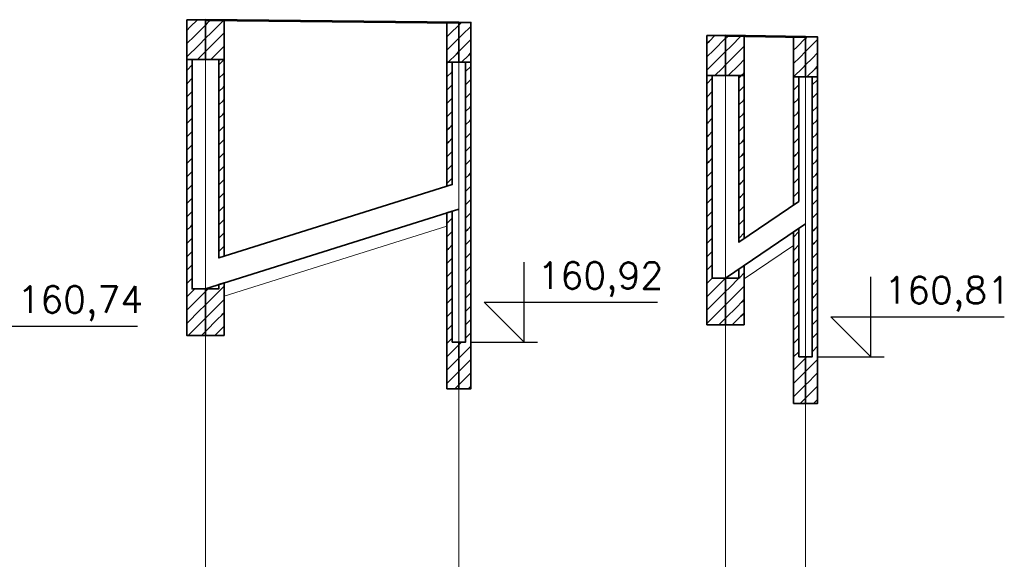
# Model space of a CAD drawing. Header units: millimetres. Extents: x 7.8 to 19, y -49.2 to -24.4.
# Tile 23 of 30: x 9.4307 to 9.5045, y -24.5526 to -24.5121. Entities that reach past the tile are written whole.
import ezdxf

# ---------------------------------------------------------------- set-up
doc = ezdxf.new("R2010")
doc.units = ezdxf.units.MM
doc.linetypes.add('DASHED', pattern=[0.75, 0.5, -0.25])
doc.layers.get('0').update_dxf_attribs({"lineweight": 13})
for name, color, linetype, lineweight in [('CIENKA', 7, 'Continuous', 15), ('CIENKA2', 1, 'Continuous', 25), ('CIENKA_PRZERYWANA', 7, 'DASHED', 15), ('GRUBA', 3, 'Continuous', 53), ('SREDNIA', 2, 'Continuous', 35)]:
    doc.layers.add(name, color=color, linetype=linetype, lineweight=lineweight)
doc.styles.add('romans', font='romans.shx')

# ---------------------------------------------------------------- blocks, each defined once
blk = doc.blocks.new('*X2692')
at = {"layer": 'SREDNIA', "color": 2, "linetype": 'Continuous', "ltscale": 0.01}
for p, q in [((1.6714, 0.1334), (1.670855, 0.132855)), ((1.672, 0.133), (1.671173, 0.132173)), ((1.670855, 0.132855), (1.6706, 0.1326)), ((1.671173, 0.132173), (1.6706, 0.1316)), ((1.671491, 0.131491), (1.6706, 0.1306)), ((1.672, 0.132), (1.671491, 0.131491)), ((1.671809, 0.130809), (1.6714, 0.1304)), ((1.672, 0.131), (1.671809, 0.130809))]:
    blk.add_line(p, q, dxfattribs=at)
blk = doc.blocks.new('*X2693')
at = {"layer": 'SREDNIA', "color": 2, "linetype": 'Continuous', "ltscale": 0.01}
for p, q in [((1.672127, 0.133127), (1.672, 0.133)), ((1.6724, 0.1334), (1.672127, 0.133127)), ((1.6734, 0.1334), (1.672445, 0.132445)), ((1.6734, 0.1334), (1.672445, 0.132445)), ((1.672445, 0.132445), (1.672, 0.132)), ((1.6734, 0.1324), (1.672764, 0.131764)), ((1.672764, 0.131764), (1.672, 0.131)), ((1.673082, 0.131082), (1.6724, 0.1304)), ((1.6734, 0.1314), (1.673082, 0.131082))]:
    blk.add_line(p, q, dxfattribs=at)
blk = doc.blocks.new('*X2694')
at = {"layer": 'SREDNIA', "color": 2, "linetype": 'Continuous', "ltscale": 0.01}
for p, q in [((1.690123, 0.133123), (1.6901, 0.1331)), ((1.6902, 0.1332), (1.690123, 0.133123)), ((1.691, 0.133), (1.690354, 0.132354)), ((1.690354, 0.132354), (1.6901, 0.1321)), ((1.690585, 0.131585), (1.6901, 0.1311)), ((1.691, 0.132), (1.690585, 0.131585)), ((1.690815, 0.130815), (1.6902, 0.1302)), ((1.691, 0.131), (1.690815, 0.130815))]:
    blk.add_line(p, q, dxfattribs=at)
blk = doc.blocks.new('*X2695')
at = {"layer": 'SREDNIA', "color": 2, "linetype": 'Continuous', "ltscale": 0.01}
for p, q in [((1.691046, 0.133046), (1.691, 0.133)), ((1.6912, 0.1332), (1.691046, 0.133046)), ((1.6919, 0.1329), (1.691277, 0.132277)), ((1.691277, 0.132277), (1.691, 0.132)), ((1.691508, 0.131508), (1.691, 0.131)), ((1.6919, 0.1319), (1.691508, 0.131508)), ((1.691738, 0.130738), (1.6912, 0.1302)), ((1.6919, 0.1309), (1.691738, 0.130738))]:
    blk.add_line(p, q, dxfattribs=at)
blk = doc.blocks.new('*X2696')
at = {"layer": 'SREDNIA', "color": 2, "linetype": 'Continuous', "ltscale": 0.01}
for p, q in [((1.7102, 0.1322), (1.709791, 0.131791)), ((1.709791, 0.131791), (1.7096, 0.1316)), ((1.711, 0.132), (1.710109, 0.131109)), ((1.710109, 0.131109), (1.7096, 0.1306)), ((1.711, 0.131), (1.710427, 0.130427)), ((1.710427, 0.130427), (1.7096, 0.1296)), ((1.711, 0.13), (1.710745, 0.129745)), ((1.710745, 0.129745), (1.7102, 0.1292))]:
    blk.add_line(p, q, dxfattribs=at)
blk = doc.blocks.new('*X2697')
at = {"layer": 'SREDNIA', "color": 2, "linetype": 'Continuous', "ltscale": 0.01}
for p, q in [((1.7112, 0.1322), (1.711064, 0.132064)), ((1.7122, 0.1322), (1.711382, 0.131382)), ((1.711064, 0.132064), (1.711, 0.132)), ((1.711382, 0.131382), (1.711, 0.131)), ((1.7117, 0.1307), (1.711, 0.13)), ((1.7124, 0.1314), (1.7117, 0.1307)), ((1.712018, 0.130018), (1.7112, 0.1292)), ((1.7124, 0.1304), (1.712018, 0.130018)), ((1.712336, 0.129336), (1.7122, 0.1292)), ((1.7124, 0.1294), (1.712336, 0.129336))]:
    blk.add_line(p, q, dxfattribs=at)
blk = doc.blocks.new('*X2698')
at = {"layer": 'SREDNIA', "color": 2, "linetype": 'Continuous', "ltscale": 0.01}
for p, q in [((1.717, 0.132), (1.716331, 0.131331)), ((1.716331, 0.131331), (1.7161, 0.1311)), ((1.717, 0.131), (1.716562, 0.130562)), ((1.716562, 0.130562), (1.7161, 0.1301)), ((1.717, 0.13), (1.716792, 0.129792)), ((1.716792, 0.129792), (1.7161, 0.1291)), ((1.716792, 0.129792), (1.7161, 0.1291))]:
    blk.add_line(p, q, dxfattribs=at)
blk = doc.blocks.new('*X2699')
at = {"layer": 'SREDNIA', "color": 2, "linetype": 'Continuous', "ltscale": 0.01}
for p, q in [((1.717023, 0.132023), (1.717, 0.132)), ((1.7171, 0.1321), (1.717023, 0.132023)), ((1.7179, 0.1319), (1.717254, 0.131254)), ((1.717254, 0.131254), (1.717, 0.131)), ((1.7179, 0.1309), (1.717485, 0.130485)), ((1.717485, 0.130485), (1.717, 0.13)), ((1.717715, 0.129715), (1.7171, 0.1291)), ((1.7179, 0.1299), (1.717715, 0.129715))]:
    blk.add_line(p, q, dxfattribs=at)
blk = doc.blocks.new('*X2824')
at = {"layer": 'SREDNIA', "color": 2, "linetype": 'Continuous', "ltscale": 0.01}
for p, q in [((1.670618, 0.129618), (1.671, 0.13)), ((1.6706, 0.1296), (1.670618, 0.129618)), ((1.6706, 0.1286), (1.670641, 0.128641)), ((1.670641, 0.128641), (1.671, 0.129)), ((1.670664, 0.127664), (1.671, 0.128)), ((1.6706, 0.1276), (1.670664, 0.127664)), ((1.670686, 0.126686), (1.671, 0.127)), ((1.6706, 0.1266), (1.670686, 0.126686)), ((1.6706, 0.1256), (1.670709, 0.125709)), ((1.670709, 0.125709), (1.671, 0.126)), ((1.670732, 0.124732), (1.671, 0.125)), ((1.6706, 0.1246), (1.670732, 0.124732)), ((1.6706, 0.1236), (1.670755, 0.123755)), ((1.670755, 0.123755), (1.671, 0.124)), ((1.6706, 0.1226), (1.670777, 0.122777)), ((1.670777, 0.122777), (1.671, 0.123)), ((1.6708, 0.1218), (1.671, 0.122)), ((1.6706, 0.1216), (1.6708, 0.1218)), ((1.6706, 0.1206), (1.670823, 0.120823)), ((1.670823, 0.120823), (1.671, 0.121)), ((1.6706, 0.1196), (1.670845, 0.119845)), ((1.670845, 0.119845), (1.671, 0.12)), ((1.6706, 0.1186), (1.670868, 0.118868)), ((1.670868, 0.118868), (1.671, 0.119)), ((1.6706, 0.1176), (1.670891, 0.117891)), ((1.670891, 0.117891), (1.671, 0.118)), ((1.6706, 0.1166), (1.670914, 0.116914)), ((1.670914, 0.116914), (1.671, 0.117)), ((1.6706, 0.1156), (1.670936, 0.115936)), ((1.670936, 0.115936), (1.671, 0.116)), ((1.6706, 0.1146), (1.670959, 0.114959)), ((1.670959, 0.114959), (1.671, 0.115)), ((1.6706, 0.1136), (1.670982, 0.113982)), ((1.670982, 0.113982), (1.671, 0.114)), ((1.670974, 0.112974), (1.6706, 0.1126)), ((1.671044, 0.113044), (1.670974, 0.112974)), ((1.6712, 0.1132), (1.671044, 0.113044)), ((1.672, 0.113), (1.671267, 0.112267)), ((1.671267, 0.112267), (1.670845, 0.111845)), ((1.670845, 0.111845), (1.6706, 0.1116)), ((1.671489, 0.111489), (1.670716, 0.110716)), ((1.672, 0.112), (1.671489, 0.111489)), ((1.672, 0.111), (1.671711, 0.110711)), ((1.670716, 0.110716), (1.6706, 0.1106)), ((1.671711, 0.110711), (1.6707, 0.1097)), ((1.671933, 0.109933), (1.6717, 0.1097)), ((1.672, 0.11), (1.671933, 0.109933))]:
    blk.add_line(p, q, dxfattribs=at)
blk = doc.blocks.new('*X2825')
at = {"layer": 'SREDNIA', "color": 2, "linetype": 'Continuous', "ltscale": 0.01}
for p, q in [((1.6734, 0.1304), (1.673, 0.13)), ((1.673, 0.13), (1.6734, 0.1304)), ((1.673372, 0.129372), (1.673, 0.129)), ((1.6734, 0.1294), (1.673372, 0.129372)), ((1.673345, 0.128345), (1.673, 0.128)), ((1.6734, 0.1284), (1.673345, 0.128345)), ((1.673317, 0.127317), (1.673, 0.127)), ((1.6734, 0.1274), (1.673317, 0.127317)), ((1.67329, 0.126289), (1.673, 0.126)), ((1.6734, 0.1264), (1.67329, 0.126289)), ((1.673262, 0.125262), (1.673, 0.125)), ((1.6734, 0.1254), (1.673262, 0.125262)), ((1.673234, 0.124234), (1.673, 0.124)), ((1.6734, 0.1244), (1.673234, 0.124234)), ((1.6734, 0.1234), (1.673207, 0.123207)), ((1.673207, 0.123207), (1.673, 0.123)), ((1.673179, 0.122179), (1.673, 0.122)), ((1.6734, 0.1224), (1.673179, 0.122179)), ((1.673151, 0.121151), (1.673, 0.121)), ((1.6734, 0.1214), (1.673151, 0.121151)), ((1.6734, 0.1204), (1.673124, 0.120124)), ((1.673124, 0.120124), (1.673, 0.12)), ((1.673096, 0.119096), (1.673, 0.119)), ((1.6734, 0.1194), (1.673096, 0.119096)), ((1.6734, 0.1184), (1.673069, 0.118069)), ((1.673069, 0.118069), (1.673, 0.118)), ((1.6734, 0.1174), (1.673041, 0.117041)), ((1.673041, 0.117041), (1.673, 0.117)), ((1.673013, 0.116013), (1.673, 0.116)), ((1.6734, 0.1164), (1.673013, 0.116013))]:
    blk.add_line(p, q, dxfattribs=at)
blk = doc.blocks.new('*X2826')
at = {"layer": 'SREDNIA', "color": 2, "linetype": 'Continuous', "ltscale": 0.01}
for p, q in [((1.672, 0.113), (1.672057, 0.113057)), ((1.672057, 0.113057), (1.6722, 0.1132)), ((1.672343, 0.112343), (1.673021, 0.113021)), ((1.673021, 0.113021), (1.673049, 0.113049)), ((1.673049, 0.113049), (1.6734, 0.1134)), ((1.672, 0.112), (1.672343, 0.112343)), ((1.673144, 0.112144), (1.6734, 0.1124)), ((1.672, 0.111), (1.672629, 0.111629)), ((1.672629, 0.111629), (1.673123, 0.112123)), ((1.673123, 0.112123), (1.673144, 0.112144)), ((1.672, 0.11), (1.672914, 0.110914)), ((1.672914, 0.110914), (1.673226, 0.111226)), ((1.673226, 0.111226), (1.673239, 0.111239)), ((1.673239, 0.111239), (1.6734, 0.1114)), ((1.6727, 0.1097), (1.6732, 0.1102)), ((1.6732, 0.1102), (1.673328, 0.110328)), ((1.673328, 0.110328), (1.673334, 0.110334)), ((1.673334, 0.110334), (1.6734, 0.1104))]:
    blk.add_line(p, q, dxfattribs=at)
blk = doc.blocks.new('*X2827')
at = {"layer": 'SREDNIA', "color": 2, "linetype": 'Continuous', "ltscale": 0.01}
for p, q in [((1.6901, 0.1301), (1.6902, 0.1302)), ((1.690469, 0.129469), (1.6901, 0.1291)), ((1.6905, 0.1295), (1.690469, 0.129469)), ((1.6905, 0.1285), (1.690424, 0.128424)), ((1.690424, 0.128424), (1.6901, 0.1281)), ((1.690379, 0.127379), (1.6901, 0.1271)), ((1.6905, 0.1275), (1.690379, 0.127379)), ((1.690334, 0.126334), (1.6901, 0.1261)), ((1.6905, 0.1265), (1.690334, 0.126334)), ((1.690289, 0.125289), (1.6901, 0.1251)), ((1.6905, 0.1255), (1.690289, 0.125289)), ((1.690244, 0.124244), (1.6901, 0.1241)), ((1.6905, 0.1245), (1.690244, 0.124244)), ((1.6905, 0.1235), (1.690199, 0.123199)), ((1.690199, 0.123199), (1.6901, 0.1231)), ((1.690154, 0.122154), (1.6901, 0.1221)), ((1.6905, 0.1225), (1.690154, 0.122154)), ((1.690109, 0.121109), (1.6901, 0.1211)), ((1.6905, 0.1215), (1.690109, 0.121109))]:
    blk.add_line(p, q, dxfattribs=at)
blk = doc.blocks.new('*X2828')
at = {"layer": 'SREDNIA', "color": 2, "linetype": 'Continuous', "ltscale": 0.01}
for p, q in [((1.6901, 0.1181), (1.690132, 0.118132)), ((1.690132, 0.118132), (1.6905, 0.1185)), ((1.690171, 0.117171), (1.6905, 0.1175)), ((1.6901, 0.1171), (1.690171, 0.117171)), ((1.6901, 0.1161), (1.690211, 0.116211)), ((1.690211, 0.116211), (1.6905, 0.1165)), ((1.6901, 0.1151), (1.690251, 0.115251)), ((1.690251, 0.115251), (1.6905, 0.1155)), ((1.69029, 0.11429), (1.6905, 0.1145)), ((1.6901, 0.1141), (1.69029, 0.11429)), ((1.6901, 0.1131), (1.69033, 0.11333)), ((1.69033, 0.11333), (1.6905, 0.1135)), ((1.6901, 0.1121), (1.690369, 0.112369)), ((1.690369, 0.112369), (1.6905, 0.1125)), ((1.690409, 0.111409), (1.6905, 0.1115)), ((1.6901, 0.1111), (1.690409, 0.111409)), ((1.6901, 0.1101), (1.690449, 0.110449)), ((1.690449, 0.110449), (1.6905, 0.1105)), ((1.6901, 0.1091), (1.690488, 0.109488)), ((1.690488, 0.109488), (1.6905, 0.1095)), ((1.690587, 0.108588), (1.69041, 0.10841)), ((1.691, 0.109), (1.690587, 0.108588)), ((1.69041, 0.10841), (1.6901, 0.1081)), ((1.691, 0.108), (1.690713, 0.107713)), ((1.690281, 0.107281), (1.6901, 0.1071)), ((1.690713, 0.107713), (1.690281, 0.107281)), ((1.690837, 0.106838), (1.690152, 0.106152)), ((1.691, 0.107), (1.690837, 0.106838)), ((1.690152, 0.106152), (1.6901, 0.1061)), ((1.690962, 0.105963), (1.6907, 0.1057)), ((1.691, 0.106), (1.690962, 0.105963))]:
    blk.add_line(p, q, dxfattribs=at)
blk = doc.blocks.new('*X2829')
at = {"layer": 'SREDNIA', "color": 2, "linetype": 'Continuous', "ltscale": 0.01}
for p, q in [((1.6915, 0.1295), (1.691894, 0.129894)), ((1.691894, 0.129894), (1.6919, 0.1299)), ((1.6915, 0.1285), (1.691875, 0.128875)), ((1.691875, 0.128875), (1.6919, 0.1289)), ((1.6915, 0.1275), (1.691855, 0.127855)), ((1.691855, 0.127855), (1.6919, 0.1279)), ((1.6915, 0.1265), (1.691836, 0.126836)), ((1.691836, 0.126836), (1.6919, 0.1269)), ((1.6915, 0.1255), (1.691817, 0.125816)), ((1.691817, 0.125816), (1.6919, 0.1259)), ((1.6915, 0.1245), (1.691797, 0.124797)), ((1.691797, 0.124797), (1.6919, 0.1249)), ((1.6915, 0.1235), (1.691778, 0.123778)), ((1.691778, 0.123778), (1.6919, 0.1239)), ((1.6915, 0.1225), (1.691758, 0.122758)), ((1.691758, 0.122758), (1.6919, 0.1229)), ((1.691739, 0.121739), (1.6919, 0.1219)), ((1.6915, 0.1215), (1.691739, 0.121739)), ((1.6915, 0.1205), (1.691719, 0.120719)), ((1.691719, 0.120719), (1.6919, 0.1209)), ((1.6915, 0.1195), (1.6917, 0.1197)), ((1.6917, 0.1197), (1.6919, 0.1199)), ((1.691681, 0.118681), (1.6919, 0.1189)), ((1.6915, 0.1185), (1.691681, 0.118681)), ((1.6915, 0.1175), (1.691661, 0.117661)), ((1.691661, 0.117661), (1.6919, 0.1179)), ((1.691642, 0.116642), (1.6919, 0.1169)), ((1.6915, 0.1165), (1.691642, 0.116642)), ((1.6915, 0.1155), (1.691622, 0.115622)), ((1.691622, 0.115622), (1.6919, 0.1159)), ((1.6915, 0.1145), (1.691603, 0.114603)), ((1.691603, 0.114603), (1.6919, 0.1149)), ((1.691583, 0.113584), (1.6919, 0.1139)), ((1.6915, 0.1135), (1.691583, 0.113584)), ((1.6915, 0.1125), (1.691564, 0.112564)), ((1.691564, 0.112564), (1.6919, 0.1129)), ((1.6915, 0.1115), (1.691545, 0.111545)), ((1.691545, 0.111545), (1.6919, 0.1119)), ((1.691525, 0.110525), (1.6919, 0.1109)), ((1.6915, 0.1105), (1.691525, 0.110525)), ((1.6915, 0.1095), (1.691506, 0.109506)), ((1.691506, 0.109506), (1.6919, 0.1099)), ((1.691, 0.109), (1.6912, 0.1092)), ((1.691572, 0.108572), (1.691383, 0.108383)), ((1.6919, 0.1089), (1.691572, 0.108572)), ((1.691383, 0.108383), (1.691, 0.108)), ((1.6919, 0.1079), (1.691674, 0.107674)), ((1.691217, 0.107217), (1.691, 0.107)), ((1.691674, 0.107674), (1.691217, 0.107217)), ((1.691777, 0.106777), (1.69105, 0.10605)), ((1.6919, 0.1069), (1.691777, 0.106777)), ((1.69105, 0.10605), (1.691, 0.106)), ((1.691879, 0.105879), (1.6917, 0.1057)), ((1.6919, 0.1059), (1.691879, 0.105879))]:
    blk.add_line(p, q, dxfattribs=at)
blk = doc.blocks.new('*X2830')
at = {"layer": 'SREDNIA', "color": 2, "linetype": 'Continuous', "ltscale": 0.01}
for p, q in [((1.7096, 0.1286), (1.709615, 0.128615)), ((1.709615, 0.128615), (1.71, 0.129)), ((1.709641, 0.127641), (1.71, 0.128)), ((1.7096, 0.1276), (1.709641, 0.127641)), ((1.709667, 0.126667), (1.71, 0.127)), ((1.7096, 0.1266), (1.709667, 0.126667)), ((1.7096, 0.1256), (1.709692, 0.125692)), ((1.709692, 0.125692), (1.71, 0.126)), ((1.709718, 0.124718), (1.71, 0.125)), ((1.7096, 0.1246), (1.709718, 0.124718)), ((1.7096, 0.1236), (1.709744, 0.123744)), ((1.709744, 0.123744), (1.71, 0.124)), ((1.7096, 0.1226), (1.709769, 0.122769)), ((1.709769, 0.122769), (1.71, 0.123)), ((1.709795, 0.121795), (1.71, 0.122)), ((1.7096, 0.1216), (1.709795, 0.121795)), ((1.7096, 0.1206), (1.709821, 0.120821)), ((1.709821, 0.120821), (1.71, 0.121)), ((1.7096, 0.1196), (1.709846, 0.119846)), ((1.709846, 0.119846), (1.71, 0.12)), ((1.7096, 0.1186), (1.709872, 0.118872)), ((1.709872, 0.118872), (1.71, 0.119)), ((1.7096, 0.1176), (1.709897, 0.117897)), ((1.709897, 0.117897), (1.71, 0.118)), ((1.7096, 0.1166), (1.709923, 0.116923)), ((1.709923, 0.116923), (1.71, 0.117)), ((1.7096, 0.1156), (1.709949, 0.115949)), ((1.709949, 0.115949), (1.71, 0.116)), ((1.7096, 0.1146), (1.709974, 0.114974)), ((1.709974, 0.114974), (1.71, 0.115)), ((1.71, 0.114), (1.7096, 0.1136)), ((1.7096, 0.1136), (1.71, 0.114)), ((1.711, 0.114), (1.710222, 0.113222)), ((1.711, 0.114), (1.710222, 0.113222)), ((1.710222, 0.113222), (1.709871, 0.112871)), ((1.711, 0.113), (1.710444, 0.112444)), ((1.709871, 0.112871), (1.7096, 0.1126)), ((1.710444, 0.112444), (1.709742, 0.111742)), ((1.709742, 0.111742), (1.7096, 0.1116)), ((1.710667, 0.111667), (1.709613, 0.110613)), ((1.711, 0.112), (1.710667, 0.111667)), ((1.710889, 0.110889), (1.7105, 0.1105)), ((1.711, 0.111), (1.710889, 0.110889)), ((1.709613, 0.110613), (1.7096, 0.1106))]:
    blk.add_line(p, q, dxfattribs=at)
blk = doc.blocks.new('*X2831')
at = {"layer": 'SREDNIA', "color": 2, "linetype": 'Continuous', "ltscale": 0.01}
for p, q in [((1.712, 0.129), (1.7122, 0.1292)), ((1.712374, 0.128374), (1.712, 0.128)), ((1.7124, 0.1284), (1.712374, 0.128374)), ((1.712341, 0.12734), (1.712, 0.127)), ((1.7124, 0.1274), (1.712341, 0.12734)), ((1.712307, 0.126307), (1.712, 0.126)), ((1.7124, 0.1264), (1.712307, 0.126307)), ((1.712274, 0.125274), (1.712, 0.125)), ((1.7124, 0.1254), (1.712274, 0.125274)), ((1.712241, 0.124241), (1.712, 0.124)), ((1.7124, 0.1244), (1.712241, 0.124241)), ((1.7124, 0.1234), (1.712208, 0.123208)), ((1.712208, 0.123208), (1.712, 0.123)), ((1.712175, 0.122175), (1.712, 0.122)), ((1.7124, 0.1224), (1.712175, 0.122175)), ((1.712142, 0.121142), (1.712, 0.121)), ((1.7124, 0.1214), (1.712142, 0.121142)), ((1.7124, 0.1204), (1.712109, 0.120109)), ((1.712109, 0.120109), (1.712, 0.12)), ((1.712076, 0.119076), (1.712, 0.119)), ((1.7124, 0.1194), (1.712076, 0.119076)), ((1.7124, 0.1184), (1.712043, 0.118043)), ((1.712043, 0.118043), (1.712, 0.118)), ((1.7124, 0.1174), (1.71201, 0.11701)), ((1.71201, 0.11701), (1.712, 0.117))]:
    blk.add_line(p, q, dxfattribs=at)
blk = doc.blocks.new('*X2832')
at = {"layer": 'SREDNIA', "color": 2, "linetype": 'Continuous', "ltscale": 0.01}
for p, q in [((1.711286, 0.113286), (1.712, 0.114)), ((1.711286, 0.113286), (1.712, 0.114)), ((1.712, 0.114), (1.712059, 0.114059)), ((1.712, 0.114), (1.712059, 0.114059)), ((1.712059, 0.114059), (1.7124, 0.1144)), ((1.711, 0.113), (1.711286, 0.113286)), ((1.711571, 0.112571), (1.712103, 0.113103)), ((1.712103, 0.113103), (1.712147, 0.113147)), ((1.712147, 0.113147), (1.7124, 0.1134)), ((1.711, 0.112), (1.711571, 0.112571)), ((1.712205, 0.112205), (1.712234, 0.112234)), ((1.712234, 0.112234), (1.7124, 0.1124)), ((1.711, 0.111), (1.711857, 0.111857)), ((1.711857, 0.111857), (1.712205, 0.112205)), ((1.7115, 0.1105), (1.712143, 0.111143)), ((1.712143, 0.111143), (1.712308, 0.111308)), ((1.712308, 0.111308), (1.712321, 0.111321)), ((1.712321, 0.111321), (1.7124, 0.1114))]:
    blk.add_line(p, q, dxfattribs=at)
blk = doc.blocks.new('*X2833')
at = {"layer": 'SREDNIA', "color": 2, "linetype": 'Continuous', "ltscale": 0.01}
for p, q in [((1.716474, 0.128474), (1.7161, 0.1281)), ((1.7165, 0.1285), (1.716474, 0.128474)), ((1.716431, 0.127431), (1.7161, 0.1271)), ((1.7165, 0.1275), (1.716431, 0.127431)), ((1.716387, 0.126387), (1.7161, 0.1261)), ((1.7165, 0.1265), (1.716387, 0.126387)), ((1.716344, 0.125344), (1.7161, 0.1251)), ((1.7165, 0.1255), (1.716344, 0.125344)), ((1.7163, 0.1243), (1.7161, 0.1241)), ((1.7165, 0.1245), (1.7163, 0.1243)), ((1.7165, 0.1235), (1.716257, 0.123257)), ((1.716257, 0.123257), (1.7161, 0.1231)), ((1.716213, 0.122213), (1.7161, 0.1221)), ((1.7165, 0.1225), (1.716213, 0.122213)), ((1.71617, 0.12117), (1.7161, 0.1211)), ((1.7165, 0.1215), (1.71617, 0.12117)), ((1.7165, 0.1205), (1.716126, 0.120126)), ((1.716126, 0.120126), (1.7161, 0.1201))]:
    blk.add_line(p, q, dxfattribs=at)
blk = doc.blocks.new('*X2834')
at = {"layer": 'SREDNIA', "color": 2, "linetype": 'Continuous', "ltscale": 0.01}
for p, q in [((1.716115, 0.117115), (1.7165, 0.1175)), ((1.7161, 0.1171), (1.716115, 0.117115)), ((1.7161, 0.1161), (1.716156, 0.116156)), ((1.716156, 0.116156), (1.7165, 0.1165)), ((1.7161, 0.1151), (1.716197, 0.115197)), ((1.716197, 0.115197), (1.7165, 0.1155)), ((1.716238, 0.114238), (1.7165, 0.1145)), ((1.7161, 0.1141), (1.716238, 0.114238)), ((1.7161, 0.1131), (1.716279, 0.113279)), ((1.716279, 0.113279), (1.7165, 0.1135)), ((1.7161, 0.1121), (1.71632, 0.11232)), ((1.71632, 0.11232), (1.7165, 0.1125)), ((1.716361, 0.111361), (1.7165, 0.1115)), ((1.7161, 0.1111), (1.716361, 0.111361)), ((1.7161, 0.1101), (1.716402, 0.110402)), ((1.716402, 0.110402), (1.7165, 0.1105)), ((1.7161, 0.1091), (1.716443, 0.109443)), ((1.716443, 0.109443), (1.7165, 0.1095)), ((1.7161, 0.1081), (1.716484, 0.108484)), ((1.716484, 0.108484), (1.7165, 0.1085)), ((1.717, 0.108), (1.716575, 0.107575)), ((1.716423, 0.107423), (1.7161, 0.1071)), ((1.716575, 0.107575), (1.716423, 0.107423)), ((1.7167, 0.1067), (1.716294, 0.106294)), ((1.717, 0.107), (1.7167, 0.1067)), ((1.716294, 0.106294), (1.7161, 0.1061)), ((1.716825, 0.105825), (1.716165, 0.105165)), ((1.717, 0.106), (1.716825, 0.105825)), ((1.716165, 0.105165), (1.7161, 0.1051)), ((1.71695, 0.10495), (1.7166, 0.1046)), ((1.717, 0.105), (1.71695, 0.10495))]:
    blk.add_line(p, q, dxfattribs=at)
blk = doc.blocks.new('*X2835')
at = {"layer": 'SREDNIA', "color": 2, "linetype": 'Continuous', "ltscale": 0.01}
for p, q in [((1.7175, 0.1285), (1.717896, 0.128896)), ((1.717896, 0.128896), (1.7179, 0.1289)), ((1.7175, 0.1275), (1.717877, 0.127877)), ((1.717877, 0.127877), (1.7179, 0.1279)), ((1.7175, 0.1265), (1.717857, 0.126857)), ((1.717857, 0.126857), (1.7179, 0.1269)), ((1.7175, 0.1255), (1.717838, 0.125838)), ((1.717838, 0.125838), (1.7179, 0.1259)), ((1.7175, 0.1245), (1.717818, 0.124818)), ((1.717818, 0.124818), (1.7179, 0.1249)), ((1.7175, 0.1235), (1.717799, 0.123799)), ((1.717799, 0.123799), (1.7179, 0.1239)), ((1.7175, 0.1225), (1.71778, 0.12278)), ((1.71778, 0.12278), (1.7179, 0.1229)), ((1.71776, 0.12176), (1.7179, 0.1219)), ((1.7175, 0.1215), (1.71776, 0.12176)), ((1.7175, 0.1205), (1.717741, 0.120741)), ((1.717741, 0.120741), (1.7179, 0.1209)), ((1.7175, 0.1195), (1.717721, 0.119721)), ((1.717721, 0.119721), (1.7179, 0.1199)), ((1.717702, 0.118702), (1.7179, 0.1189)), ((1.7175, 0.1185), (1.717702, 0.118702)), ((1.7175, 0.1175), (1.717683, 0.117683)), ((1.717683, 0.117683), (1.7179, 0.1179)), ((1.7175, 0.1165), (1.717663, 0.116663)), ((1.717663, 0.116663), (1.7179, 0.1169)), ((1.7175, 0.1155), (1.717644, 0.115644)), ((1.717644, 0.115644), (1.7179, 0.1159)), ((1.7175, 0.1145), (1.717624, 0.114624)), ((1.717624, 0.114624), (1.7179, 0.1149)), ((1.717605, 0.113605), (1.7179, 0.1139)), ((1.7175, 0.1135), (1.717605, 0.113605)), ((1.7175, 0.1125), (1.717585, 0.112585)), ((1.717585, 0.112585), (1.7179, 0.1129)), ((1.7175, 0.1115), (1.717566, 0.111566)), ((1.717566, 0.111566), (1.7179, 0.1119)), ((1.717547, 0.110547), (1.7179, 0.1109)), ((1.7175, 0.1105), (1.717547, 0.110547)), ((1.7175, 0.1095), (1.717527, 0.109527)), ((1.717527, 0.109527), (1.7179, 0.1099)), ((1.717508, 0.108508), (1.7179, 0.1089)), ((1.717, 0.108), (1.7171, 0.1081)), ((1.7175, 0.1085), (1.717508, 0.108508)), ((1.7179, 0.1079), (1.717562, 0.107562)), ((1.7174, 0.1074), (1.717, 0.107)), ((1.717562, 0.107562), (1.7174, 0.1074)), ((1.717664, 0.106664), (1.717233, 0.106233)), ((1.7179, 0.1069), (1.717664, 0.106664)), ((1.717233, 0.106233), (1.717, 0.106)), ((1.717767, 0.105767), (1.717067, 0.105067)), ((1.7179, 0.1059), (1.717767, 0.105767)), ((1.717067, 0.105067), (1.717, 0.105)), ((1.717869, 0.104869), (1.7176, 0.1046)), ((1.7179, 0.1049), (1.717869, 0.104869))]:
    blk.add_line(p, q, dxfattribs=at)

msp = doc.modelspace()

# ---------------------------------------------------------------- linework, layer by layer
at = {"layer": 'CIENKA', "color": 7, "linetype": 'Continuous', "ltscale": 0.01}
for p, q in [((9.44462, -24.616457), (9.44462, -24.512057)), ((9.46362, -24.616457), (9.46362, -24.512257)), ((9.48362, -24.616457), (9.48362, -24.513257)), ((9.48962, -24.605752), (9.48962, -24.513357))]:
    msp.add_line(p, q, dxfattribs=at)
at = {"layer": 'CIENKA2', "color": 1, "linetype": 'Continuous', "ltscale": 0.01}
for p, q in [((9.46852, -24.536257), (9.46852, -24.530257)), ((9.49452, -24.537357), (9.49452, -24.531357)), ((9.46852, -24.536257), (9.46552, -24.533257)), ((9.46552, -24.533257), (9.47852, -24.533257)), ((9.49452, -24.537357), (9.49152, -24.534357)), ((9.49152, -24.534357), (9.50452, -24.534357)), ((9.42652, -24.535057), (9.43952, -24.535057)), ((9.46452, -24.536257), (9.46952, -24.536257)), ((9.49052, -24.537357), (9.49552, -24.537357))]:
    msp.add_line(p, q, dxfattribs=at)
at = {"layer": 'CIENKA_PRZERYWANA', "color": 7, "linetype": 'DASHED', "ltscale": 0.01}
for p, q in [((9.44602, -24.532818), (9.46272, -24.527558)), ((9.48502, -24.531514), (9.48872, -24.528998))]:
    msp.add_line(p, q, dxfattribs=at)
at = {"layer": 'GRUBA', "color": 3, "linetype": 'Continuous', "ltscale": 0.01}
for p, q in [((9.44462, -24.512057), (9.46362, -24.512257)), ((9.48362, -24.513257), (9.48962, -24.513357))]:
    msp.add_line(p, q, dxfattribs=at)
at = {"layer": 'SREDNIA', "color": 2, "linetype": 'Continuous', "ltscale": 0.01}
for p, q in [((9.44462, -24.512057), (9.46362, -24.512257)), ((9.48362, -24.513257), (9.48962, -24.513357)), ((9.44562, -24.529938), (9.46312, -24.524426)), ((9.44462, -24.532257), (9.46362, -24.526272)), ((9.48462, -24.528759), (9.48912, -24.525699)), ((9.48362, -24.531457), (9.48962, -24.527377))]:
    msp.add_line(p, q, dxfattribs=at)
at = {"layer": 'SREDNIA', "color": 2, "ltscale": 0.01}
for points in [[(9.44322, -24.512057), (9.44462, -24.512057), (9.44462, -24.515057), (9.44322, -24.515057), (9.44322, -24.512057)], [(9.44462, -24.512057), (9.44602, -24.512057), (9.44602, -24.515057), (9.44462, -24.515057), (9.44462, -24.512057)], [(9.46272, -24.512257), (9.46362, -24.512257), (9.46362, -24.515257), (9.46272, -24.515257), (9.46272, -24.512257)], [(9.46362, -24.512257), (9.46452, -24.512257), (9.46452, -24.515257), (9.46362, -24.515257), (9.46362, -24.512257)], [(9.48222, -24.513257), (9.48362, -24.513257), (9.48362, -24.516257), (9.48222, -24.516257), (9.48222, -24.513257)], [(9.48362, -24.513257), (9.48502, -24.513257), (9.48502, -24.516257), (9.48362, -24.516257), (9.48362, -24.513257)], [(9.48872, -24.513357), (9.48962, -24.513357), (9.48962, -24.516357), (9.48872, -24.516357), (9.48872, -24.513357)], [(9.48962, -24.513357), (9.49052, -24.513357), (9.49052, -24.516357), (9.48962, -24.516357), (9.48962, -24.513357)], [(9.44362, -24.515057), (9.44362, -24.532257), (9.44462, -24.532257), (9.44462, -24.535757), (9.44322, -24.535757), (9.44322, -24.515057), (9.44362, -24.515057)], [(9.44602, -24.515057), (9.44602, -24.529807), (9.44562, -24.529937), (9.44562, -24.515057), (9.44602, -24.515057)], [(9.46312, -24.515257), (9.46312, -24.524427), (9.46272, -24.524557), (9.46272, -24.515257), (9.46312, -24.515257)], [(9.46362, -24.536257), (9.46412, -24.536257), (9.46412, -24.515257), (9.46452, -24.515257), (9.46452, -24.539757), (9.46362, -24.539757), (9.46362, -24.536257)], [(9.48262, -24.516257), (9.48262, -24.531457), (9.48362, -24.531457), (9.48362, -24.534957), (9.48222, -24.534957), (9.48222, -24.516257), (9.48262, -24.516257)], [(9.48502, -24.516257), (9.48502, -24.528487), (9.48462, -24.528757), (9.48462, -24.516257), (9.48502, -24.516257)], [(9.48912, -24.516357), (9.48912, -24.525697), (9.48872, -24.525967), (9.48872, -24.516357), (9.48912, -24.516357)], [(9.48962, -24.537357), (9.49012, -24.537357), (9.49012, -24.516357), (9.49052, -24.516357), (9.49052, -24.540857), (9.48962, -24.540857), (9.48962, -24.537357)], [(9.46312, -24.536257), (9.46362, -24.536257), (9.46362, -24.539757), (9.46272, -24.539757), (9.46272, -24.526557), (9.46312, -24.526427), (9.46312, -24.536257)], [(9.48912, -24.537357), (9.48962, -24.537357), (9.48962, -24.540857), (9.48872, -24.540857), (9.48872, -24.527987), (9.48912, -24.527717), (9.48912, -24.537357)], [(9.48502, -24.534957), (9.48362, -24.534957), (9.48362, -24.531457), (9.48462, -24.531457), (9.48462, -24.530777), (9.48502, -24.530507), (9.48502, -24.534957)], [(9.44602, -24.535757), (9.44462, -24.535757), (9.44462, -24.532257), (9.44562, -24.532257), (9.44562, -24.531937), (9.44602, -24.531807), (9.44602, -24.535757)]]:
    msp.add_lwpolyline(points, dxfattribs=at)

# ---------------------------------------------------------------- block references
at = {"linetype": 'Continuous'}
for name in ['*X2692', '*X2693', '*X2694', '*X2695', '*X2696', '*X2697', '*X2698', '*X2699', '*X2825', '*X2824', '*X2827', '*X2829', '*X2830', '*X2831', '*X2835', '*X2833', '*X2828', '*X2834', '*X2832', '*X2826']:
    msp.add_blockref(name, (7.77262, -24.645457), dxfattribs=at)

# ---------------------------------------------------------------- texts
at = {"layer": 'CIENKA2', "color": 1, "linetype": 'Continuous', "ltscale": 0.01, "style": 'romans'}
for s, p in [('160,92', (9.46952, -24.532257)), ('160,81', (9.49552, -24.533357)), ('160,74', (9.43052, -24.534057))]:
    msp.add_text(s, height=0.002, dxfattribs=at).set_placement(p)

doc.saveas('drawing.dxf')
